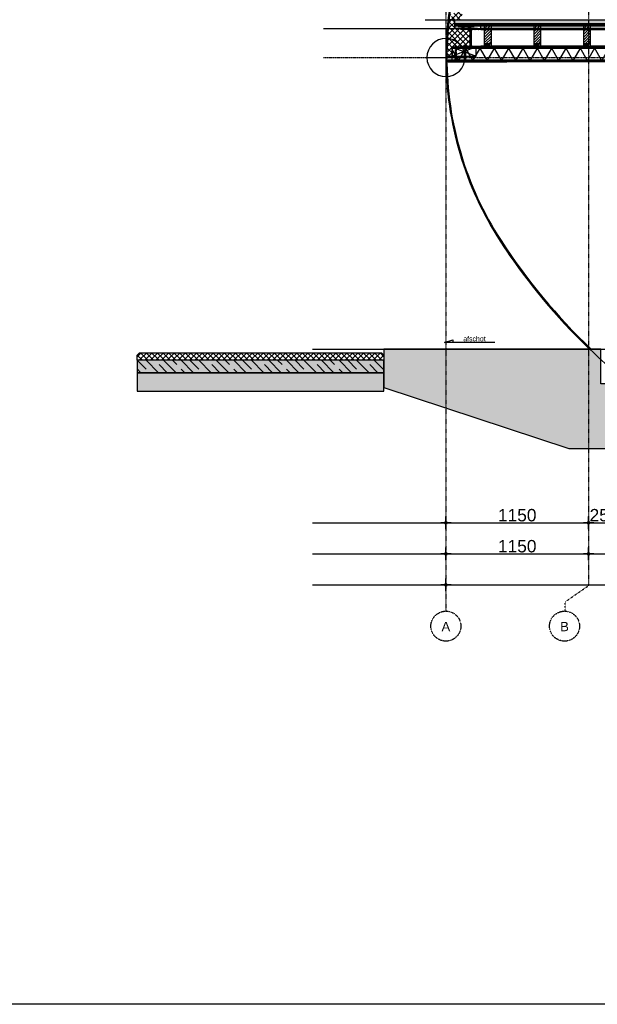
# Model space of a CAD drawing. Header units: metres. Extents: x 135527 to 1530300, y -118103 to -69281.
# Tile 54 of 88: x 154716 to 159373, y -99616 to -91680. Entities that reach past the tile are written whole.
import ezdxf
from ezdxf.enums import TextEntityAlignment as Align

# ---------------------------------------------------------------- set-up
doc = ezdxf.new("R2010")
doc.units = ezdxf.units.M
doc.header["$LTSCALE"] = 0.1
doc.header["$PDMODE"] = 35
for name, pattern in [('ACAD_ISO03W100', [30, 12, -18]), ('DASHDOT', [1, 0.5, -0.25, 0, -0.25]), ('DASHDOT2', [12.7, 6.35, -3.175, 0, -3.175]), ('DASHED', [0.75, 0.5, -0.25]), ('HIDDEN', [0.375, 0.25, -0.125]), ('HIDDEN2', [4.7625, 3.175, -1.5875])]:
    doc.linetypes.add(name, pattern=pattern)
doc.layers.get('DEFPOINTS').update_dxf_attribs({"color": 6})
for name, color, linetype in [('_01-STRAMIENEN', 8, 'DASHDOT2'), ('_02-SECTION', 2, 'Continuous'), ('_02-section-thick', 3, 'Continuous'), ('_02Constructie', 2, 'Continuous'), ('_03-PROJECTION', 1, 'Continuous'), ('_04-HIDDEN', 7, 'HIDDEN2'), ('_04-plafond', 252, 'HIDDEN2'), ('_04Projectie', 7, 'Continuous'), ('_05text100', 8, 'Continuous'), ('_06-DIMENSIONS', 7, 'Continuous'), ('_09-HATCH', 7, 'Continuous'), ('_09hatchDetail', 7, 'Continuous'), ('_11-BLOCKS', 7, 'Continuous')]:
    doc.layers.add(name, color=color, linetype=linetype)
doc.layers.add('_01Hulplijnen', color=6, linetype='Continuous', plot=False)
doc.styles.add('NIOstandard', font='arial.ttf')
doc.dimstyles.new('NIO-50-KLEIN', dxfattribs={"dimtxt": 100, "dimasz": 10, "dimexe": 2, "dimexo": 5, "dimgap": 10, "dimtad": 1, "dimdec": 0, "dimzin": 0, "dimdsep": 46, "dimtxsty": 'NIOstandard', "dimblk1": 'MAATSTR', "dimblk2": 'MAATSTR', "dimsah": 1, "dimcen": 0, "dimdle": 1.5, "dimse1": 1, "dimse2": 1, "dimclrd": 7, "dimclre": 256, "dimclrt": 256, "dimazin": 0, "dimtfac": 1, "dimtdec": 0, "dimtofl": 0, "dimtmove": 1, "dimatfit": 2, "dimldrblk": 'MAATSTR', "dimfxl": 1, "dimtvp": 1, "dimtolj": 1, "dimtzin": 0, "dimarcsym": 0})

# ---------------------------------------------------------------- blocks, each defined once
blk = doc.blocks.new('*U403')
at = {"layer": '_03-PROJECTION'}
h = blk.add_hatch(dxfattribs=at)
h.set_pattern_fill('ANSI31', color=256, scale=5)
h.set_pattern_definition([(45, (-144773.286, 91785.206), (-11.2253202, 11.2253202), [])])
h.paths.add_polyline_path([(-29, -145), (29, -145), (29, 0), (-29, 0)])
h = blk.add_hatch(dxfattribs=at)
h.set_pattern_fill('ANSI31', color=256, scale=5)
h.set_pattern_definition([(45, (-144373.286, 91785.206), (-11.2253202, 11.2253202), [])])
h.paths.add_polyline_path([(371, -145), (429, -145), (429, 0), (371, 0)])
h = blk.add_hatch(dxfattribs=at)
h.set_pattern_fill('ANSI31', color=256, scale=5)
h.set_pattern_definition([(45, (-143973.286, 91785.206), (-11.2253202, 11.2253202), [])])
h.paths.add_polyline_path([(771, -145), (829, -145), (829, 0), (771, 0)])
at = {"layer": '_02Constructie'}
for points in [[(-29, -145), (29, -145), (29, 0), (-29, 0)], [(371, -145), (429, -145), (429, 0), (371, 0)], [(771, -145), (829, -145), (829, 0), (771, 0)]]:
    blk.add_lwpolyline(points, close=True, dxfattribs=at)
at = {"layer": '_04Projectie', "ltscale": 100}
for points in [[(-29, -163), (29, -163), (29, -145), (-29, -145)], [(371, -163), (429, -163), (429, -145), (371, -145)], [(771, -163), (829, -163), (829, -145), (771, -145)]]:
    blk.add_lwpolyline(points, close=True, dxfattribs=at)
for points in [[(-29, -145), (29, -163), (29, -145), (-29, -163)], [(371, -145), (429, -163), (429, -145), (371, -163)], [(771, -145), (829, -163), (829, -145), (771, -163)]]:
    blk.add_lwpolyline(points, dxfattribs=at)
blk = doc.blocks.new('as')
at = {"layer": '_01-STRAMIENEN', "ltscale": 0.4}
blk.add_circle((0, 1209), 1209, dxfattribs=at)
at = {"layer": '_01-STRAMIENEN', "ltscale": 0.4, "style": 'NIOstandard'}
blk.add_attdef('R01', text='', height=750, dxfattribs=at).set_placement((0, 801), align=Align.CENTER)
blk = doc.blocks.new('refpoint')
at = {"layer": '_01Hulplijnen'}
for p, q in [((0, 307), (0, -307)), ((307, 0), (-307, 0))]:
    blk.add_line(p, q, dxfattribs=at)
blk.add_circle((0, 0), 307, dxfattribs=at)
blk = doc.blocks.new('MAATSTR')
at = {"linetype": 'Continuous'}
for p, q in [((-4.17, 0), (4.17, 0)), ((0, 5), (0, -5))]:
    blk.add_line(p, q, dxfattribs=at)
at = {"linetype": 'Continuous', "const_width": 1.5}
blk.add_lwpolyline([(-0.75, 0, 1), (0.75, 0, 1)], format="xyb", close=True, dxfattribs=at)
blk = doc.blocks.new('*D327')
at = {"layer": '_06-DIMENSIONS', "color": 7, "lineweight": -2, "transparency": 16777216}
blk.add_line((-1790, -1400), (-660, -1400), dxfattribs=at)
at = {"layer": 'DEFPOINTS', "color": 0, "transparency": 16777216}
for p in [(-1800, 0), (-650, 0), (-650, -1400)]:
    blk.add_point(p, dxfattribs=at)
at = {"layer": '_06-DIMENSIONS', "color": 7, "lineweight": -2, "transparency": 16777216, "xscale": 10, "yscale": 10, "zscale": 10, "rotation": 180}
blk.add_blockref('MAATSTR', (-1800, -1400), dxfattribs=at)
at = {"layer": '_06-DIMENSIONS', "color": 7, "lineweight": -2, "transparency": 16777216, "xscale": 10, "yscale": 10, "zscale": 10}
blk.add_blockref('MAATSTR', (-650, -1400), dxfattribs=at)
at = {"layer": '_06-DIMENSIONS', "transparency": 16777216, "insert": (-1225, -1338.9), "char_height": 100, "attachment_point": 5, "style": 'NIOstandard'}
blk.add_mtext('\\A1;1150', dxfattribs=at)
blk = doc.blocks.new('*D338')
at = {"layer": '_06-DIMENSIONS', "color": 7, "lineweight": -2, "transparency": 16777216}
blk.add_line((-1790, -1650), (-660, -1650), dxfattribs=at)
at = {"layer": 'DEFPOINTS', "color": 0, "transparency": 16777216}
for p in [(-1800, 0), (-650, 0), (-650, -1650)]:
    blk.add_point(p, dxfattribs=at)
at = {"layer": '_06-DIMENSIONS', "color": 7, "lineweight": -2, "transparency": 16777216, "xscale": 10, "yscale": 10, "zscale": 10, "rotation": 180}
blk.add_blockref('MAATSTR', (-1800, -1650), dxfattribs=at)
at = {"layer": '_06-DIMENSIONS', "color": 7, "lineweight": -2, "transparency": 16777216, "xscale": 10, "yscale": 10, "zscale": 10}
blk.add_blockref('MAATSTR', (-650, -1650), dxfattribs=at)
at = {"layer": '_06-DIMENSIONS', "transparency": 16777216, "insert": (-1225, -1588.9), "char_height": 100, "attachment_point": 5, "style": 'NIOstandard'}
blk.add_mtext('\\A1;1150', dxfattribs=at)
blk = doc.blocks.new('*D339')
at = {"layer": '_06-DIMENSIONS', "color": 7, "lineweight": -2, "transparency": 16777216}
blk.add_line((-640, -1650), (10040, -1650), dxfattribs=at)
at = {"layer": 'DEFPOINTS', "color": 0, "transparency": 16777216}
for p in [(-650, 0), (10050, 0), (10050, -1650)]:
    blk.add_point(p, dxfattribs=at)
at = {"layer": '_06-DIMENSIONS', "color": 7, "lineweight": -2, "transparency": 16777216, "xscale": 10, "yscale": 10, "zscale": 10, "rotation": 180}
blk.add_blockref('MAATSTR', (-650, -1650), dxfattribs=at)
at = {"layer": '_06-DIMENSIONS', "color": 7, "lineweight": -2, "transparency": 16777216, "xscale": 10, "yscale": 10, "zscale": 10}
blk.add_blockref('MAATSTR', (10050, -1650), dxfattribs=at)
at = {"layer": '_06-DIMENSIONS', "transparency": 16777216, "insert": (4700, -1588.9), "char_height": 100, "attachment_point": 5, "style": 'NIOstandard'}
blk.add_mtext('\\A1;10700', dxfattribs=at)
blk = doc.blocks.new('*D341')
at = {"layer": '_06-DIMENSIONS', "color": 7, "lineweight": -2, "transparency": 16777216}
blk.add_line((-1790, -1900), (11190, -1900), dxfattribs=at)
at = {"layer": 'DEFPOINTS', "color": 0, "transparency": 16777216}
for p in [(-1800, 0), (11200, 0), (11200, -1900)]:
    blk.add_point(p, dxfattribs=at)
at = {"layer": '_06-DIMENSIONS', "color": 7, "lineweight": -2, "transparency": 16777216, "xscale": 10, "yscale": 10, "zscale": 10, "rotation": 180}
blk.add_blockref('MAATSTR', (-1800, -1900), dxfattribs=at)
at = {"layer": '_06-DIMENSIONS', "color": 7, "lineweight": -2, "transparency": 16777216, "xscale": 10, "yscale": 10, "zscale": 10}
blk.add_blockref('MAATSTR', (11200, -1900), dxfattribs=at)
at = {"layer": '_06-DIMENSIONS', "transparency": 16777216, "insert": (4700, -1838.9), "char_height": 100, "attachment_point": 5, "style": 'NIOstandard'}
blk.add_mtext('\\A1;13000', dxfattribs=at)
blk = doc.blocks.new('*D347')
at = {"layer": '_06-DIMENSIONS', "color": 7, "lineweight": -2, "transparency": 16777216}
blk.add_line((-640, -1400), (-410, -1400), dxfattribs=at)
at = {"layer": 'DEFPOINTS', "color": 0, "transparency": 16777216}
for p in [(-650, 0), (-400, 0), (-400, -1400)]:
    blk.add_point(p, dxfattribs=at)
at = {"layer": '_06-DIMENSIONS', "color": 7, "lineweight": -2, "transparency": 16777216, "xscale": 10, "yscale": 10, "zscale": 10, "rotation": 180}
blk.add_blockref('MAATSTR', (-650, -1400), dxfattribs=at)
at = {"layer": '_06-DIMENSIONS', "color": 7, "lineweight": -2, "transparency": 16777216, "xscale": 10, "yscale": 10, "zscale": 10}
blk.add_blockref('MAATSTR', (-400, -1400), dxfattribs=at)
at = {"layer": '_06-DIMENSIONS', "transparency": 16777216, "insert": (-525, -1338.9), "char_height": 100, "attachment_point": 5, "style": 'NIOstandard'}
blk.add_mtext('\\A1;250', dxfattribs=at)
blk = doc.blocks.new('*U396')
at = {"layer": '_01-STRAMIENEN', "color": 253, "linetype": 'HIDDEN', "ltscale": 40}
for points in [[(-14151.5, 2350), (1244.5, 2350)], [(-14151.5, 0), (1244.5, 0)]]:
    blk.add_lwpolyline(points, dxfattribs=at)
at = {"layer": '_01Hulplijnen', "ltscale": 40}
blk.add_lwpolyline([(-14151.5, 2585), (1244.5, 2585)], dxfattribs=at)
blk = doc.blocks.new('*U64')
at = {"layer": '_09-HATCH', "ltscale": 10}
h = blk.add_hatch(dxfattribs=at)
h.set_pattern_fill('NET3', color=256, scale=31.5, style=0)
h.set_pattern_definition([(0, (-37689.58, 0), (0, 100.0125), []), (60, (-37689.58, 0), (-86.61337, 50.00625), []), (120, (-37689.58, 0), (-86.61337, -50.00625), [])])
h.paths.add_polyline_path([(-12800.2, 0), (99.8, 0), (99.8, 100), (-12800.2, 100)])
at = {"layer": '_02-SECTION', "color": 1}
blk.add_lwpolyline([(-12800.2, 0), (99.8, 0), (99.8, 100), (-12800.2, 100)], close=True, dxfattribs=at)
blk = doc.blocks.new('*U191')
at = {"layer": '_09-HATCH'}
blk.add_hatch(color=253, dxfattribs=at).paths.add_polyline_path([(0, 0), (12980, 0), (12980, 12.5), (0, 12.5)])
at = {"layer": '_02-SECTION', "color": 1}
blk.add_lwpolyline([(0, 0), (12980, 0), (12980, 12.5), (0, 12.5)], close=True, dxfattribs=at)
blk = doc.blocks.new('*U51')
at = {"layer": '_09-HATCH', "ltscale": 3}
h = blk.add_hatch(dxfattribs=at)
h.set_pattern_fill('STEEL', color=256, scale=2, angle=-180, style=0)
h.set_pattern_definition([(225, (-550, -419), (4.49013, -4.49013), []), (225, (-550, -422.175), (4.49013, -4.49013), [])])
h.paths.add_polyline_path([(-80, 152), (80, 152), (80, 143), (18, 143), (10.5, 141), (5, 135.5), (3, 128), (3, 24), (5, 16.5), (10.5, 11), (18, 9), (80, 9), (80, 0), (-80, 0), (-80, 9), (-18, 9), (-10.5, 11), (-5, 16.5), (-3, 24), (-3, 128), (-5, 135.5), (-10.5, 141), (-18, 143), (-80, 143)])
at = {"layer": '_02Constructie'}
blk.add_lwpolyline([(-80, 152), (80, 152), (80, 143), (18, 143), (10.5, 141), (5, 135.5), (3, 128), (3, 24), (5, 16.5), (10.5, 11), (18, 9), (80, 9), (80, 0), (-80, 0), (-80, 9), (-18, 9), (-10.5, 11), (-5, 16.5), (-3, 24), (-3, 128), (-5, 135.5), (-10.5, 141), (-18, 143), (-80, 143)], close=True, dxfattribs=at)
blk = doc.blocks.new('*U192')
at = {"layer": '_09-HATCH'}
blk.add_hatch(color=253, dxfattribs=at).paths.add_polyline_path([(0, 0), (472.4, 0), (472.4, 12.5), (0, 12.5)])
at = {"layer": '_02-SECTION', "color": 1}
blk.add_lwpolyline([(0, 0), (472.4, 0), (472.4, 12.5), (0, 12.5)], close=True, dxfattribs=at)
blk = doc.blocks.new('*U72')
at = {"color": 0, "linetype": 'DASHED'}
blk.add_lwpolyline([(101.9, 3.5), (0, 3.5), (0, -3.5), (101.9, -3.5)], dxfattribs=at)
at = {"layer": '_03-PROJECTION', "color": 7}
for points in [[(-1.5, -7), (-6.5, -7), (-7, -6), (-7, 6), (-6.5, 7), (-1.5, 7)], [(-1.5, 3.5), (-6.5, 3.5), (-7, 2.5), (-7, 4.5), (-6.5, 3.5)], [(103.4, -7), (108.4, -7), (108.9, -6), (108.9, 6), (108.4, 7), (103.4, 7)], [(103.4, 3.5), (108.4, 3.5), (108.9, 2.5), (108.9, 4.5), (108.4, 3.5)], [(108.9, -3.5), (111.4, -3.5), (112.4, -2.5), (112.4, 2.5), (111.4, 3.5), (108.9, 3.5)], [(-1.5, -3.5), (-6.5, -3.5), (-7, -4.5), (-6.5, -3.5), (-7, -2.5)], [(103.4, -3.5), (108.4, -3.5), (108.9, -4.5), (108.4, -3.5), (108.9, -2.5)]]:
    blk.add_lwpolyline(points, dxfattribs=at)
for points in [[(0, -9), (0, 9), (-1.5, 9), (-1.5, -9)], [(101.9, -9), (101.9, 9), (103.4, 9), (103.4, -9)]]:
    blk.add_lwpolyline(points, close=True, dxfattribs=at)
blk = doc.blocks.new('*U74')
at = {"color": 0, "linetype": 'DASHED'}
blk.add_lwpolyline([(93, 3.5), (0, 3.5), (0, -3.5), (93, -3.5)], dxfattribs=at)
at = {"layer": '_03-PROJECTION', "color": 7}
for points in [[(-1.5, -7), (-6.5, -7), (-7, -6), (-7, 6), (-6.5, 7), (-1.5, 7)], [(-1.5, 3.5), (-6.5, 3.5), (-7, 2.5), (-7, 4.5), (-6.5, 3.5)], [(94.5, -7), (99.5, -7), (100, -6), (100, 6), (99.5, 7), (94.5, 7)], [(94.5, 3.5), (99.5, 3.5), (100, 2.5), (100, 4.5), (99.5, 3.5)], [(100, -3.5), (102.5, -3.5), (103.5, -2.5), (103.5, 2.5), (102.5, 3.5), (100, 3.5)], [(-1.5, -3.5), (-6.5, -3.5), (-7, -4.5), (-6.5, -3.5), (-7, -2.5)], [(94.5, -3.5), (99.5, -3.5), (100, -4.5), (99.5, -3.5), (100, -2.5)]]:
    blk.add_lwpolyline(points, dxfattribs=at)
for points in [[(0, -9), (0, 9), (-1.5, 9), (-1.5, -9)], [(93, -9), (93, 9), (94.5, 9), (94.5, -9)]]:
    blk.add_lwpolyline(points, close=True, dxfattribs=at)
blk = doc.blocks.new('*U456')
at = {"layer": '_03-PROJECTION'}
h = blk.add_hatch(dxfattribs=at)
h.set_pattern_fill('ANSI37', color=0, scale=10)
h.set_pattern_definition([(45, (-177935.41, 92260.35), (-22.4506403, 22.4506403), []), (135, (-177935.41, 92260.35), (-22.4506403, -22.4506403), [])])
edge = h.paths.add_edge_path()
edge.add_line((129.1, 0), (175, 0))
edge.add_arc((-2517.5, -303), 2709.5, 0.27505, 6.42033, ccw=False)
edge.add_arc((187, -290), 5, -90, 0.27505, ccw=False)
edge.add_line((187, -295), (150, -295))
edge.add_line((150, -295), (150, -222))
edge.add_line((150, -222), (80, -222))
edge.add_line((80, -222), (80, -213))
edge.add_line((80, -213), (18, -213))
edge.add_arc((19.4, -196.6), 16.4, 184.79317, 265.20683, ccw=False)
edge.add_line((3, -198), (3, -94))
edge.add_arc((19.4, -95.4), 16.4, 94.79317, 175.20683, ccw=False)
edge.add_line((18, -79), (80, -79))
edge.add_line((80, -79), (80, -70))
edge.add_line((80, -70), (129.1, -70))
edge.add_line((129.1, -70), (129.1, 0))
at = {"layer": '_01Hulplijnen'}
blk.add_lwpolyline([(366.5, 0), (-357.5, 0)], dxfattribs=at)
at = {"layer": '_03-PROJECTION'}
blk.add_lwpolyline([(129.1, 0), (175, 0, -0.02682), (192, -290, -0.41562), (187, -295), (150, -295), (150, -222), (80, -222), (80, -213), (18, -213, -0.366016), (3, -198), (3, -94, -0.366016), (18, -79), (80, -79), (80, -70), (129.1, -70)], format="xyb", close=True, dxfattribs=at)
for points in [[(-80.8, -50), (129.1, -70), (129.1, -50), (-80.8, -70)], [(129.1, -70), (-80.8, -70), (-80.8, -50), (129.1, -50)], [(150, -295), (-43, -295), (-43, -222.1), (150, -222)]]:
    blk.add_lwpolyline(points, close=True, dxfattribs=at)
blk.add_lwpolyline([(-39.9, -222.1), (150, -295), (150, -222), (-43, -295)], dxfattribs=at)
blk.add_arc((200, -305), 0, 0, 0, dxfattribs=at)
at = {"layer": '_04-HIDDEN'}
for points in [[(-80.8, -79), (-290.9, -79), (-290.9, -70), (-80.8, -70)], [(-80.8, -222), (-290.9, -222), (-290.9, -213), (-80.8, -213)]]:
    blk.add_lwpolyline(points, close=True, dxfattribs=at)
at = {"layer": '_11-BLOCKS', "xscale": -1}
blk.add_blockref('*U51', (0, -222), dxfattribs=at)
at = {"layer": '_11-BLOCKS', "rotation": 89.99999988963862}
for name, p in [('*U72', (45.8, -315)), ('*U74', (120, -315))]:
    blk.add_blockref(name, p, dxfattribs=at)
at = {"layer": '_11-BLOCKS', "xscale": -1, "rotation": 180}
blk.add_blockref('*U192', (-290.9, -327.5), dxfattribs=at)
blk = doc.blocks.new('*U87')
at = {"layer": '_05text100', "color": 7}
blk.add_lwpolyline([(-436, 0), (-2470, 0), (-2131, 105), (-2131, 0)], dxfattribs=at)
at = {"layer": '_05text100', "color": 7, "insert": (-1256, 250), "char_height": 200, "width": 1630.38, "attachment_point": 2, "style": 'NIOstandard'}
blk.add_mtext('{\\fArial|b0|i0|c238|p34;afschot }', dxfattribs=at)
blk = doc.blocks.new('*U415')
at = {"layer": '_03-PROJECTION'}
h = blk.add_hatch(dxfattribs=at)
h.set_pattern_fill('AR-SAND', color=1, scale=0.2)
h.set_pattern_definition([(37.5, (12787.961, 0), (-0.3200063, 9.7882647), [0, -7.7216, 0, -8.636, 0, -8.255]), (7.5, (12787.961, 0), (8.990466, 14.336502), [0, -4.1656, 0, -6.9596, 0, -2.667]), (327.5, (12781.713, 0), (15.8198474, 0.0287437), [0, -2.54, 0, -9.144, 0, -11.938]), (317.5, (12781.713, 0), (15.271129, 4.458586), [0, -1.27, 0, -5.9944, 0, -6.858])])
h.paths.add_polyline_path([(12853.1, 16), (12853.1, 50), (-5.1, 50), (-5.1, 16)])
at = {"layer": '_01Hulplijnen'}
blk.add_lwpolyline([(-5.1, 0), (12853.1, 0), (12853.1, 16), (-5.1, 16)], close=True, dxfattribs=at)
at = {"layer": '_02Constructie'}
for points in [[(-5.1, 16), (12853.1, 16)], [(-5.1, 0), (12853.1, 0)]]:
    blk.add_lwpolyline(points, dxfattribs=at)
at = {"layer": '_03-PROJECTION'}
blk.add_lwpolyline([(-5.1, 50), (12853.1, 50)], dxfattribs=at)
at = {"layer": '_04-HIDDEN'}
for points in [[(-5.1, 13), (12853.1, 13)], [(-5.1, 3), (12853.1, 3)]]:
    blk.add_lwpolyline(points, dxfattribs=at)
at = {"layer": 'DEFPOINTS'}
blk.add_lwpolyline([(-5.1, 0), (-5.1, 50), (12853.1, 50), (12853.1, 0)], dxfattribs=at)
blk = doc.blocks.new('*U326')
at = {"layer": '_01-STRAMIENEN', "linetype": 'DASHDOT', "ltscale": 40}
for points in [[(-1800, 7145.4), (-1800, -2112)], [(-650, 7145.4), (-650, -1906.2)]]:
    blk.add_lwpolyline(points, dxfattribs=at)
at = {"layer": '_01-STRAMIENEN', "linetype": 'ACAD_ISO03W100'}
blk.add_lwpolyline([(-838, -2112.1), (-838, -2036.9), (-650, -1906.2)], dxfattribs=at)
at = {"layer": '_01Hulplijnen'}
blk.add_lwpolyline([(11200, 2350, 0.144878), (10762.2, 3829.1, 0.107174), (9296.2, 5284.5, 0.077575), (7293.9, 6162.8, 0.064725), (4700, 6500, 0.064725), (2106.1, 6162.8, 0.077575), (103.8, 5284.5, 0.107174), (-1362.2, 3829.1, 0.144878), (-1800, 2350, 0.144878), (-1362.2, 870.9, 0.107174), (103.8, -584.5, 0.077575), (2106.1, -1462.8, 0.064725), (4700, -1800, 0.064725), (7293.9, -1462.8, 0.077575), (9296.2, -584.5, 0.107174), (10762.2, 870.9, 0.144878)], format="xyb", close=True, dxfattribs=at)
at = {"layer": 'DEFPOINTS'}
for p, q in [((-2876.2, 0), (12251.6, 0)), ((-2876.2, -1400), (12251.6, -1400)), ((-2876.2, -1650), (12251.6, -1650)), ((-2876.2, -1900), (12251.6, -1900))]:
    blk.add_line(p, q, dxfattribs=at)
at = {"layer": '_04-HIDDEN', "xscale": -0.5, "yscale": 0.5}
blk.add_blockref('refpoint', (-1800, 2350), dxfattribs=at)
at = {"layer": '_11-BLOCKS'}
ref = blk.add_blockref('as', (-1800, -2353.7), dxfattribs=dict(at, xscale=0.1, yscale=0.1, zscale=0.1, rotation=5.805694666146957e-05))
ref.add_attrib('R01', 'A', dxfattribs={"ltscale": 0.4, "height": 75, "rotation": 0.00006, "style": 'NIOstandard'}).set_placement((-1800, -2273.6), align=Align.CENTER)
ref = blk.add_blockref('as', (-843.5, -2353.7), dxfattribs=dict(at, xscale=0.1, yscale=0.1, zscale=0.1, rotation=5.805694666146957e-05))
ref.add_attrib('R01', 'B', dxfattribs={"ltscale": 0.4, "height": 75, "rotation": 0.00006, "style": 'NIOstandard'}).set_placement((-843.5, -2273.6), align=Align.CENTER)
at = {"layer": '_06-DIMENSIONS'}
for base, p1, p2, picture, middle in [((-650, -1400), (-1800, 0), (-650, 0), '*D327', (-1225, -1338.9)), ((-650, -1650), (-1800, 0), (-650, 0), '*D338', (-1225, -1588.9)), ((11200, -1900), (-1800, 0), (11200, 0), '*D341', (4700, -1838.9)), ((10050, -1650), (-650, 0), (10050, 0), '*D339', (4700, -1588.9)), ((-400, -1400), (-650, 0), (-400, 0), '*D347', (-525, -1338.9))]:
    dim = blk.add_linear_dim(base=base, p1=p1, p2=p2, dimstyle='NIO-50-KLEIN', dxfattribs=at)
    dim.commit()
    dim.dimension.update_dxf_attribs({"geometry": picture, "text_midpoint": middle})

msp = doc.modelspace()

# ---------------------------------------------------------------- hatches: boundary and pattern name
at = {"layer": '_02Constructie'}
h = msp.add_hatch(color=253, dxfattribs=at)
h.dxf.hatch_style = 1
h.paths.add_polyline_path([(157652.5, -94335.2), (157652.5, -94645.2), (159145, -95135.3), (159745, -95135.4), (159745, -94915.3), (169559.9, -94915.3), (169559.9, -95135.4), (170159.9, -95135.3), (171652.5, -94645.2), (171652.5, -94335.2), (169902.5, -94335.3), (169902.5, -94615.3), (159402.5, -94615.3), (159402.5, -94335.3)])
at = {"layer": '_03-PROJECTION'}
h = msp.add_hatch(dxfattribs=at)
h.set_pattern_fill('ANSI37', color=256, scale=10)
edge = h.paths.add_edge_path()
edge.add_arc((160870.1, -91985.2), 2709.6, 147.02577, 173.537, ccw=False)
edge.add_arc((162679.2, -93158.9), 4866.1, 122.55667, 147.02577, ccw=False)
edge.add_arc((163870.9, -95025.4), 7080.6, 104.81328, 122.55667, ccw=False)
edge.add_arc((164652.5, -97980.8), 10137.6, 90, 104.81328, ccw=False)
edge.add_arc((164652.5, -97980.8), 10137.6, 75.18672, 90, ccw=False)
edge.add_arc((165434, -95025.4), 7080.6, 57.44333, 75.18672, ccw=False)
edge.add_arc((166625.7, -93158.9), 4866.1, 32.97423, 57.44333, ccw=False)
edge.add_arc((168434.8, -91985.2), 2709.6, 6.463, 32.97423, ccw=False)
edge.add_line((171127.2, -91680.2), (171026.6, -91680.2))
edge.add_arc((168434.8, -91985.2), 2609.6, 6.71178, 32.97423)
edge.add_arc((166625.7, -93158.9), 4766.1, 32.97423, 57.44333)
edge.add_arc((165434, -95025.4), 6980.6, 57.44333, 75.18672)
edge.add_arc((164652.5, -97980.8), 10037.6, 75.18672, 90)
edge.add_arc((164652.5, -97980.8), 10037.6, 90, 104.81328)
edge.add_arc((163870.9, -95025.4), 6980.6, 104.81328, 122.55667)
edge.add_arc((162679.2, -93158.9), 4766.1, 122.55667, 147.02577)
edge.add_arc((160870.1, -91985.2), 2609.6, 147.02577, 173.28822)
edge.add_line((158278.3, -91680.2), (158177.7, -91680.2))
at = {"layer": '_09-HATCH'}
h = msp.add_hatch(dxfattribs=at)
h.set_pattern_fill('ANSI37', color=250, scale=10, style=0)
h.set_pattern_definition([(45, (59963.353, -30), (-22.45064, 22.45064), []), (135, (59963.353, -30), (-22.45064, -22.45064), [])])
h.paths.add_polyline_path([(157652.5, -94425.2), (155662.5, -94425.2), (155662.5, -94385.2), (155682.5, -94365.2), (157632.5, -94365.2), (157652.5, -94385.2)])
h = msp.add_hatch(dxfattribs=at)
h.set_pattern_fill('JIS_STN_1E', color=256, scale=100, style=0)
h.set_pattern_definition([(315, (169594.91, -94425.21), (-70.7107, -70.7107), []), (315, (169665.41, -94425.21), (-70.7107, -70.7107), [100, -50])])
h.paths.add_polyline_path([(157652.5, -94425.2), (155662.5, -94425.2), (155662.5, -94525.2), (157652.5, -94525.2)])
at = {"layer": '_09-HATCH', "linetype": 'Continuous'}
h = msp.add_hatch(dxfattribs=at)
h.set_pattern_fill('AR-SAND', color=256, scale=0.5, angle=41.88086, style=0)
h.set_pattern_definition([(79.380856, (59963.353, -30), (-16.9318575, 17.685178), [0, -19.304, 0, -21.59, 0, -20.6375]), (49.380856, (59963.353, -30), (-7.1927595, 41.68978), [0, -10.414, 0, -17.399, 0, -6.6675]), (9.380856, (59951.723, -40.428), (29.398089, 26.4561875), [0, -6.35, 0, -22.86, 0, -29.845]), (359.380856, (59951.723, -40.43), (20.983511, 33.785827), [0, -3.175, 0, -14.986, 0, -17.145])])
h.paths.add_polyline_path([(157652.5, -94525.2), (155662.5, -94525.2), (155662.5, -94675.2), (157652.5, -94675.2)])
at = {"layer": '_09hatchDetail'}
msp.add_hatch(color=253, dxfattribs=at).paths.add_polyline_path([(157652.5, -94425.2), (155662.5, -94425.2), (155662.5, -94525.2), (157652.5, -94525.2)])

# ---------------------------------------------------------------- linework, layer by layer
at = {"layer": '_01Hulplijnen'}
msp.add_lwpolyline([(135527.3, -83171.6), (175155.8, -83171.6), (175155.8, -99615.7), (135527.3, -99615.7)], close=True, dxfattribs=at)
at = {"layer": '_02-SECTION'}
for points in [[(157652.5, -94425.2), (155662.5, -94425.2), (155662.5, -94385.2), (155682.5, -94365.2), (157632.5, -94365.2), (157652.5, -94385.2)], [(157652.5, -94425.2), (155662.5, -94425.2), (155662.5, -94525.2), (157652.5, -94525.2)]]:
    msp.add_lwpolyline(points, close=True, dxfattribs=at)
at = {"layer": '_02-section-thick'}
for points in [[(169993.3, -94335.2, 0.058201), (170714.7, -93464.3, 0.144878), (171152.5, -91985.2, 0.144878), (170714.7, -90506.1, 0.107174), (169248.7, -89050.7, 0.077575), (167246.4, -88172.4, 0.064725), (164652.5, -87835.2, 0.064725), (162058.5, -88172.4, 0.077575), (160056.3, -89050.7, 0.107174), (158590.2, -90506.1, 0.144878), (158152.5, -91985.2, 0.144878), (158590.2, -93464.3, 0.058201), (159311.6, -94335.2)], [(169981.7, -94335.2, 0.058633), (170708, -93460, 0.144878), (171144.5, -91985.2, 0.144878), (170708, -90510.5, 0.107174), (169244.4, -89057.5, 0.077575), (167244.3, -88180.1, 0.064725), (164652.5, -87843.2, 0.064725), (162060.6, -88180.1, 0.077575), (160060.6, -89057.5, 0.107174), (158596.9, -90510.5, 0.144878), (158160.5, -91985.2, 0.144878), (158596.9, -93460, 0.058633), (159323.2, -94335.2)]]:
    msp.add_lwpolyline(points, format="xyb", dxfattribs=at)
at = {"layer": '_02Constructie'}
msp.add_lwpolyline([(157652.5, -94335.2), (157652.5, -94645.2), (159145, -95135.3), (159745, -95135.4), (159745, -94915.3), (169559.9, -94915.3), (169559.9, -95135.4), (170159.9, -95135.3), (171652.5, -94645.2), (171652.5, -94335.2), (169902.5, -94335.3), (169902.5, -94615.3), (159402.5, -94615.3), (159402.5, -94335.3)], close=True, dxfattribs=at)
at = {"layer": '_04-HIDDEN'}
for points in [[(158432.5, -91759.2), (170872.5, -91759.2), (170872.5, -91750.2), (158432.5, -91750.2)], [(158432.5, -91902.2), (170872.5, -91902.2), (170872.5, -91893.2), (158432.5, -91893.2)]]:
    msp.add_lwpolyline(points, close=True, dxfattribs=at)
at = {"layer": 'DEFPOINTS', "linetype": 'Continuous', "flags": 128}
msp.add_lwpolyline([(157652.5, -94525.2), (155662.5, -94525.2), (155662.5, -94675.2), (157652.5, -94675.2)], close=True, dxfattribs=at)

# ---------------------------------------------------------------- block references
at = {"layer": '_02Constructie'}
for name, p in [('*U326', (159952.5, -94335.2)), ('*U396', (171316.2, -94335.2)), ('*U403', (158489.9, -91730.2))]:
    msp.add_blockref(name, p, dxfattribs=at)
at = {"layer": '_03-PROJECTION'}
msp.add_blockref('*U415', (158228.5, -91730.2), dxfattribs=at)
at = {"layer": '_04-plafond', "ltscale": 100, "xscale": -1}
msp.add_blockref('*U64', (158302.2, -92007.7), dxfattribs=at)
at = {"layer": '_06-DIMENSIONS', "xscale": -1}
msp.add_blockref('*U456', (158352.5, -91680.2), dxfattribs=at)
at = {"layer": '_11-BLOCKS', "xscale": -1, "rotation": 180}
msp.add_blockref('*U191', (158162.2, -92007.7), dxfattribs=at)
at = {"layer": '_11-BLOCKS', "xscale": 0.2, "yscale": 0.2, "zscale": 0.2}
msp.add_blockref('*U87', (158634.2, -94281.8), dxfattribs=at)

doc.saveas('drawing.dxf')
